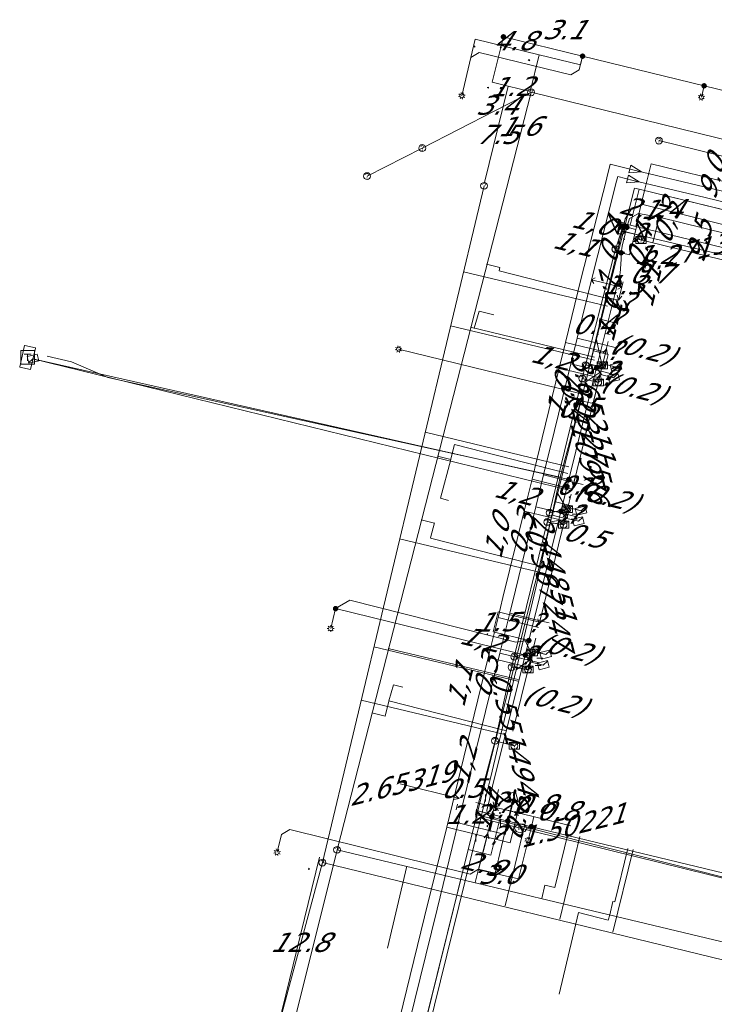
# Model space of a CAD drawing. Header units: metres. Extents: x 124576 to 133557, y 395865 to 402386.
# Tile 97 of 256: x 126219 to 126270, y 398626 to 398698. Entities that reach past the tile are written whole.
import ezdxf
from ezdxf.enums import TextEntityAlignment as Align

# ---------------------------------------------------------------- set-up
doc = ezdxf.new("R2010")
doc.units = ezdxf.units.M
doc.header["$MEASUREMENT"] = 0
for name, color, linetype, lineweight, true_color in [('LG_Datatransport_KPN_BV', 3, 'Continuous', 13, 0x00ff00), ('LG_Datatransport_Reggefiber_Operator_BV', 3, 'Continuous', 13, 0x00ff00), ('LG_Datatransport_Ziggo_BV', 3, 'Continuous', 13, 0x00ff00), ('LG_Laag_Spanning', 7, 'Continuous', 13, 0x960000), ('LG_Laag_Spanning_Enexis_Netbeheer_BV', 7, 'Continuous', 13, 0x960000), ('LG_Riool_Vrij_Verval_Gemeente_Tilburg_Ruimtelijke_Uitvoering', 7, 'Continuous', 13, 0xca00a0), ('LG_unet-4_Brabant_Water', 5, 'Continuous', 13, 0x0000ff), ('LG_warmte', 7, 'Continuous', 13, 0x008080), ('LG_warmte_Ennatuurlijk_BV', 7, 'Continuous', 13, 0x008080), ('MV_Datatransport_lijn', 3, 'Continuous', 0, 0x00ff00), ('MV_warmte_lijn', 7, 'Continuous', 0, 0x008080)]:
    doc.layers.add(name, color=color, linetype=linetype, lineweight=lineweight, true_color=true_color)
for name, color, linetype, lineweight in [('LG_Datatransport_P_KPN_BV', 7, 'Continuous', 0), ('LG_Laag_Spanning_P_Enexis_Netbeheer_BV', 7, 'Continuous', 0), ('LG_Riool_Vrij_Verval_P_Gemeente_Tilburg_Ruimtelijke_Uitvoering', 7, 'Continuous', 0), ('LG_unet-4_P_Brabant_Water', 7, 'Continuous', 0), ('MV_Datatransport', 7, 'Continuous', 0), ('MV_Laag_Spanning', 7, 'Continuous', 0), ('MV_Laag_Spanning_lijn', 7, 'Continuous', 0), ('MV_Laag_Spanning_pijl', 7, 'Continuous', 0), ('MV_warmte', 7, 'Continuous', 0)]:
    doc.layers.add(name, color=color, linetype=linetype, lineweight=lineweight)
doc.styles.add('Klic_Annotatie', font='verdanai.ttf', dxfattribs={"oblique": 20, "height": 1.4})
doc.styles.add('Style-Arial', font='arial.ttf')

# ---------------------------------------------------------------- blocks, each defined once
blk = doc.blocks.new('Mof')
at = {"layer": 'LG_Laag_Spanning_P_Enexis_Netbeheer_BV'}
h = blk.add_hatch(color=256, dxfattribs=at)
edge = h.paths.add_edge_path()
edge.add_arc((0, 0), 2, 0, 360)
blk = doc.blocks.new('DeliveryPoint')
at = {"layer": 'LG_Laag_Spanning_P_Enexis_Netbeheer_BV', "flags": 128}
blk.add_lwpolyline([(-3.75, -2.5), (3.75, -2.5), (3.75, 2.5), (-3.75, 2.5), (-3.75, -2.5)], close=True, dxfattribs=at)
blk.add_lwpolyline([(-3.75, 2.5), (-3.75, 2.16), (0, 0), (3.75, 2.16)], dxfattribs=at)
blk = doc.blocks.new('Streetlight')
at = {"layer": 'LG_Laag_Spanning_P_Enexis_Netbeheer_BV'}
for p, q in [((-1.77, 1.77), (-1.06, 1.06)), ((0, 2.5), (0, 1.5)), ((1.77, 1.77), (1.06, 1.06)), ((-1.06, -1.06), (-1.77, -1.77)), ((0, -1.5), (0, -2.5)), ((1.06, -1.06), (1.77, -1.77))]:
    blk.add_line(p, q, dxfattribs=at)
at = {"layer": 'LG_Laag_Spanning_P_Enexis_Netbeheer_BV', "flags": 128}
for points in [[(-2.5, 0), (-1.5, 0)], [(1.5, 0), (2.5, 0)]]:
    blk.add_lwpolyline(points, dxfattribs=at)
at = {"layer": 'LG_Laag_Spanning_P_Enexis_Netbeheer_BV'}
blk.add_circle((0, 0), 1.5, dxfattribs=at)
blk = doc.blocks.new('Aansluitkast_1')
at = {"layer": 'LG_Laag_Spanning_P_Enexis_Netbeheer_BV'}
for p, q in [((-2.5, 2.5), (2.5, 2.5)), ((0, -2.5), (0, 2.5))]:
    blk.add_line(p, q, dxfattribs=at)
at = {"layer": 'LG_Laag_Spanning_P_Enexis_Netbeheer_BV', "flags": 128}
blk.add_lwpolyline([(-5, -5), (5, -5), (5, 5), (-5, 5), (-5, -5)], close=True, dxfattribs=at)
blk = doc.blocks.new('m_pijl')
at = {"layer": 'MV_Laag_Spanning_pijl'}
blk.add_hatch(color=7, dxfattribs=at).paths.add_polyline_path([(-1, -0.33), (-1, 0), (-1, 0.33), (0, 0)])
at = {"layer": 'MV_Laag_Spanning_pijl', "flags": 128}
blk.add_lwpolyline([(-1, 0), (-1, 0.33), (0, 0), (-1, -0.33), (-1, 0)], close=True, dxfattribs=at)
blk = doc.blocks.new('FireHydrant')
at = {"layer": 'LG_unet-4_P_Brabant_Water'}
blk.add_ellipse((0, 0), major_axis=(4.45, 0), ratio=0.727642, dxfattribs=at)
at = {"layer": 'LG_unet-4_P_Brabant_Water', "style": 'Style-Arial'}
blk.add_text('BK', height=2.5, dxfattribs=at).set_placement((0, 0), align=Align.MIDDLE_CENTER)
blk = doc.blocks.new('Afsluiter_2')
at = {"layer": 'LG_unet-4_P_Brabant_Water'}
blk.add_line((0, -2.5), (0, 2.5), dxfattribs=at)
blk.add_solid([(-0.25, 2.5), (0.25, 2.5), (-0.25, -2.5), (0.25, -2.5)], dxfattribs=at)
blk = doc.blocks.new('Onbekend_2')
at = {"layer": 'LG_Riool_Vrij_Verval_P_Gemeente_Tilburg_Ruimtelijke_Uitvoering'}
blk.add_hatch(color=256, dxfattribs=at).paths.add_polyline_path([(-0.25, -1.07, -0.262633), (0.23, 0.15), (0.59, 0.47, 0.379827), (0.7, 1.26), (0.69, 1.26, 0.228508), (-0.03, 1.53), (-0.03, 1.52, 0.459053), (-0.82, 0.79), (-1.29, 0.85, -0.414214), (-0.08, 2, -0.243799), (1.09, 1.52, -0.379827), (0.9, 0.11), (0.54, -0.2, 0.262633), (0.23, -1.08), (-0.17, -1.07)])
blk.add_circle((0, 0), 2.5, dxfattribs=at)
at = {"layer": 'LG_Riool_Vrij_Verval_P_Gemeente_Tilburg_Ruimtelijke_Uitvoering', "extrusion": (0, 0, -1)}
blk.add_solid([(0.34, -2.06), (-0.21, -2.06), (0.34, -1.51), (-0.21, -1.51)], dxfattribs=at)
blk = doc.blocks.new('Onbekend_3')
at = {"layer": 'LG_Datatransport_P_KPN_BV'}
blk.add_hatch(color=256, dxfattribs=at).paths.add_polyline_path([(-0.25, -1.07, -0.262633), (0.23, 0.15), (0.59, 0.47, 0.379827), (0.7, 1.26), (0.69, 1.26, 0.228508), (-0.03, 1.53), (-0.03, 1.52, 0.459053), (-0.82, 0.79), (-1.29, 0.85, -0.414214), (-0.08, 2, -0.243799), (1.09, 1.52, -0.379827), (0.9, 0.11), (0.54, -0.2, 0.262633), (0.23, -1.08), (-0.17, -1.07)])
blk.add_circle((0, 0), 2.5, dxfattribs=at)
at = {"layer": 'LG_Datatransport_P_KPN_BV', "extrusion": (0, 0, -1)}
blk.add_solid([(0.34, -2.06), (-0.21, -2.06), (0.34, -1.51), (-0.21, -1.51)], dxfattribs=at)
blk = doc.blocks.new('Mof_2')
at = {"layer": 'LG_Datatransport_P_KPN_BV'}
h = blk.add_hatch(color=256, dxfattribs=at)
edge = h.paths.add_edge_path()
edge.add_arc((0, 0), 2, 0, 360)
blk = doc.blocks.new('PuntVanLevering_1')
at = {"layer": 'LG_Datatransport_P_KPN_BV', "flags": 128}
blk.add_lwpolyline([(-3.75, -2.5), (3.75, -2.5), (3.75, 2.5), (-3.75, 2.5), (-3.75, -2.5)], close=True, dxfattribs=at)
blk.add_lwpolyline([(-3.75, 2.5), (-3.75, 2.16), (0, 0), (3.75, 2.16)], dxfattribs=at)

msp = doc.modelspace()

# ---------------------------------------------------------------- linework, layer by layer
at = {"layer": 'LG_Datatransport_KPN_BV'}
for p, q in [((126262.79, 398682.51), (126262.36, 398681.18)), ((126262.79, 398682.51), (126262.85, 398682.69)), ((126262.79, 398682.51), (126264.31, 398682.15)), ((126262.85, 398682.69), (126262.9, 398682.88)), ((126264.31, 398682.15), (126264.23, 398681.85)), ((126262.36, 398681.18), (126260.18, 398672.71)), ((126259.94, 398671.74), (126260.18, 398672.71)), ((126260.18, 398672.71), (126261.41, 398672.7)), ((126257.55, 398661.94), (126259.94, 398671.74)), ((126259.94, 398671.74), (126261.1, 398671.45)), ((126257.38, 398661.26), (126257.55, 398661.94)), ((126257.55, 398661.94), (126258.85, 398662.2)), ((126254.97, 398651.43), (126257.38, 398661.26)), ((126257.38, 398661.26), (126258.57, 398661.07)), ((126254.97, 398651.43), (126256.28, 398651.74)), ((126254.78, 398650.66), (126254.97, 398651.43)), ((126254.78, 398650.66), (126253.57, 398645.29)), ((126254.78, 398650.66), (126255.98, 398650.5)), ((126253.57, 398645.29), (126254.98, 398644.92))]:
    msp.add_line(p, q, dxfattribs=at)
at = {"layer": 'LG_Datatransport_KPN_BV', "flags": 128}
for points in [[(126264.31, 398682.15), (126282.19, 398677.93), (126282.07, 398677.48)], [(126284.25, 398631.79), (126252.15, 398639.9), (126253.57, 398645.29)]]:
    msp.add_lwpolyline(points, dxfattribs=at)
at = {"layer": 'LG_Datatransport_Reggefiber_Operator_BV'}
for p, q in [((126262.356, 398681.184), (126262.79, 398682.513)), ((126262.79, 398682.513), (126264.314, 398682.153)), ((126264.228, 398681.852), (126264.314, 398682.153)), ((126260.178, 398672.715), (126262.356, 398681.184)), ((126259.94, 398671.744), (126260.178, 398672.715)), ((126260.178, 398672.715), (126261.411, 398672.704)), ((126257.547, 398661.938), (126259.94, 398671.744)), ((126259.94, 398671.744), (126261.104, 398671.455)), ((126257.38, 398661.258), (126257.547, 398661.938)), ((126257.547, 398661.938), (126258.847, 398662.201)), ((126254.973, 398651.433), (126257.38, 398661.258)), ((126257.38, 398661.258), (126258.571, 398661.075)), ((126254.973, 398651.433), (126256.284, 398651.74)), ((126254.782, 398650.656), (126254.973, 398651.433)), ((126253.572, 398645.289), (126254.782, 398650.656)), ((126254.782, 398650.656), (126255.98, 398650.498)), ((126253.572, 398645.289), (126254.977, 398644.921))]:
    msp.add_line(p, q, dxfattribs=at)
at = {"layer": 'LG_Datatransport_Reggefiber_Operator_BV', "flags": 128}
for points in [[(126262.79, 398682.513), (126262.854, 398682.687), (126262.903, 398682.875)], [(126282.068, 398677.482), (126282.188, 398677.931), (126264.314, 398682.153)], [(126284.253, 398631.793), (126252.149, 398639.899), (126253.572, 398645.289)]]:
    msp.add_lwpolyline(points, dxfattribs=at)
at = {"layer": 'LG_Datatransport_Ziggo_BV'}
for p, q in [((126264.086, 398685.566), (126273.23, 398683.329)), ((126262.666, 398681.336), (126260.764, 398673.769)), ((126260.764, 398673.769), (126260.52, 398672.799)), ((126261.83, 398673.501), (126260.764, 398673.769)), ((126260.52, 398672.799), (126257.988, 398662.733)), ((126261.586, 398672.531), (126260.52, 398672.799)), ((126257.988, 398662.733), (126257.744, 398661.762)), ((126259.055, 398662.464), (126257.988, 398662.733)), ((126257.744, 398661.762), (126255.213, 398651.696)), ((126258.811, 398661.494), (126257.744, 398661.762)), ((126255.213, 398651.696), (126254.969, 398650.726)), ((126256.28, 398651.428), (126255.213, 398651.696)), ((126254.969, 398650.726), (126251.612, 398637.363)), ((126256.036, 398650.458), (126254.969, 398650.726)), ((126251.612, 398637.363), (126246.326, 398616.051))]:
    msp.add_line(p, q, dxfattribs=at)
at = {"layer": 'LG_Datatransport_Ziggo_BV', "flags": 128}
for points in [[(126273.536, 398680.475), (126274.177, 398683.097), (126273.23, 398683.329), (126264.086, 398685.566), (126263.75, 398685.648), (126262.666, 398681.336), (126260.764, 398673.769), (126260.52, 398672.799), (126257.988, 398662.733), (126257.744, 398661.762), (126255.213, 398651.696), (126254.969, 398650.726), (126251.612, 398637.363), (126246.326, 398616.051), (126245.718, 398613.562), (126245.528, 398612.784), (126245.722, 398612.737)], [(126273.071, 398680.589), (126273.23, 398683.329), (126264.086, 398685.566), (126263.75, 398685.648), (126262.666, 398681.336), (126260.764, 398673.769), (126260.52, 398672.799), (126257.988, 398662.733), (126257.744, 398661.762), (126255.213, 398651.696), (126254.969, 398650.726), (126251.612, 398637.363), (126246.326, 398616.051), (126245.718, 398613.562), (126245.528, 398612.784), (126245.722, 398612.737)], [(126262.666, 398681.336), (126263.75, 398685.648), (126264.086, 398685.566)], [(126261.83, 398673.501), (126260.764, 398673.769), (126260.52, 398672.799), (126257.988, 398662.733), (126257.744, 398661.762), (126255.213, 398651.696), (126254.969, 398650.726), (126251.612, 398637.363), (126246.326, 398616.051), (126245.718, 398613.562), (126245.528, 398612.784), (126245.722, 398612.737)], [(126261.586, 398672.531), (126260.52, 398672.799), (126257.988, 398662.733), (126257.744, 398661.762), (126255.213, 398651.696), (126254.969, 398650.726), (126251.612, 398637.363), (126246.326, 398616.051), (126245.718, 398613.562), (126245.528, 398612.784), (126245.722, 398612.737)], [(126259.055, 398662.464), (126257.988, 398662.733), (126257.744, 398661.762), (126255.213, 398651.696), (126254.969, 398650.726), (126251.612, 398637.363), (126246.326, 398616.051), (126245.718, 398613.562), (126245.528, 398612.784), (126245.722, 398612.737)], [(126258.811, 398661.494), (126257.744, 398661.762), (126255.213, 398651.696), (126254.969, 398650.726), (126251.612, 398637.363), (126246.326, 398616.051), (126245.718, 398613.562), (126245.528, 398612.784), (126245.722, 398612.737)], [(126256.28, 398651.428), (126255.213, 398651.696), (126254.969, 398650.726), (126251.612, 398637.363), (126246.326, 398616.051), (126245.718, 398613.562), (126245.528, 398612.784), (126245.722, 398612.737)], [(126256.036, 398650.458), (126254.969, 398650.726), (126251.612, 398637.363), (126246.326, 398616.051), (126245.718, 398613.562), (126245.528, 398612.784), (126245.722, 398612.737)], [(126253.966, 398639.761), (126253.252, 398636.952), (126251.612, 398637.363), (126246.326, 398616.051), (126245.718, 398613.562), (126245.528, 398612.784), (126245.722, 398612.737)], [(126251.612, 398637.363), (126253.252, 398636.952), (126253.966, 398639.761)]]:
    msp.add_lwpolyline(points, dxfattribs=at)
at = {"layer": 'LG_Laag_Spanning', "flags": 128}
msp.add_lwpolyline([(126219.668, 398672.4), (126219.669, 398672.4), (126219.67, 398672.401), (126219.671, 398672.401), (126219.672, 398672.402), (126219.673, 398672.403), (126219.674, 398672.404), (126219.675, 398672.405), (126219.675, 398672.406), (126219.676, 398672.408), (126220.028, 398673.968), (126220.028, 398673.969), (126220.028, 398673.97), (126220.028, 398673.972), (126220.028, 398673.973), (126220.027, 398673.974), (126220.027, 398673.975), (126220.026, 398673.976), (126220.025, 398673.977), (126220.024, 398673.978), (126220.023, 398673.979), (126220.022, 398673.979), (126220.02, 398673.98), (126219.24, 398674.156), (126219.239, 398674.156), (126219.238, 398674.156), (126219.236, 398674.156), (126219.235, 398674.156), (126219.234, 398674.155), (126219.233, 398674.155), (126219.232, 398674.154), (126219.231, 398674.153), (126219.23, 398674.152), (126219.229, 398674.151), (126219.229, 398674.15), (126219.228, 398674.148), (126218.876, 398672.588), (126218.876, 398672.587), (126218.876, 398672.586), (126218.876, 398672.584), (126218.876, 398672.583), (126218.877, 398672.582), (126218.877, 398672.581), (126218.878, 398672.58), (126218.879, 398672.579), (126218.88, 398672.578), (126218.881, 398672.577), (126218.882, 398672.577), (126218.884, 398672.576), (126219.664, 398672.4), (126219.665, 398672.4), (126219.666, 398672.4), (126219.668, 398672.4)], dxfattribs=at)
at = {"layer": 'LG_Laag_Spanning_Enexis_Netbeheer_BV'}
for p, q in [((126268.833, 398693.111), (126268.632, 398692.285)), ((126260.475, 398670.482), (126246.529, 398673.887)), ((126258.957, 398664.368), (126219.842, 398673.19)), ((126241.933, 398654.94), (126241.576, 398653.485)), ((126254.504, 398639.435), (126254.922, 398641.138)), ((126256.224, 398639.021), (126255.979, 398638.024))]:
    msp.add_line(p, q, dxfattribs=at)
at = {"layer": 'LG_Laag_Spanning_Enexis_Netbeheer_BV', "flags": 128}
for points in [[(126365.118, 398669.609), (126355.938, 398671.85), (126327.109, 398678.887), (126297.989, 398685.995), (126268.833, 398693.111), (126259.959, 398695.277), (126254.18, 398696.688)], [(126365.118, 398669.609), (126355.938, 398671.85), (126327.109, 398678.887), (126297.989, 398685.995), (126268.833, 398693.111), (126259.959, 398695.277), (126254.18, 398696.688)], [(126259.959, 398695.277), (126259.714, 398694.273), (126259.109, 398693.906), (126252.407, 398695.547), (126251.806, 398695.179), (126251.146, 398692.385)], [(126265.555, 398683.519), (126264.041, 398683.799), (126263.391, 398683.415), (126263.34, 398683.26), (126263.191, 398682.781), (126263.062, 398682.3), (126262.844, 398681.411), (126262.765, 398680.919)], [(126265.555, 398683.519), (126264.041, 398683.799), (126263.391, 398683.415), (126263.34, 398683.26), (126263.191, 398682.781)], [(126362.933, 398659.767), (126347.99, 398663.381), (126339.981, 398665.318), (126324.924, 398668.959), (126324.12, 398669.153), (126316.669, 398670.978), (126316.086, 398671.121), (126301.776, 398674.626), (126296.406, 398675.942), (126293.253, 398676.716), (126273.755, 398681.505), (126265.555, 398683.519)], [(126362.933, 398659.767), (126347.99, 398663.381), (126339.981, 398665.318), (126324.924, 398668.959), (126324.12, 398669.153), (126316.669, 398670.978), (126316.086, 398671.121), (126301.776, 398674.626), (126296.406, 398675.942), (126293.253, 398676.716), (126273.755, 398681.505), (126265.555, 398683.519)], [(126263.191, 398682.781), (126263.062, 398682.3), (126262.844, 398681.411), (126262.765, 398680.919)], [(126263.191, 398682.781), (126263.062, 398682.3), (126262.844, 398681.411), (126262.765, 398680.919)], [(126262.765, 398680.919), (126262.771, 398680.428), (126262.772, 398680.42), (126262.699, 398679.437), (126260.981, 398672.518), (126260.475, 398670.482), (126258.957, 398664.368), (126258.828, 398663.849), (126258.379, 398662.042), (126256.038, 398652.613), (126255.773, 398651.546), (126253.395, 398641.968), (126253.161, 398640.996), (126252.978, 398640.212), (126253.027, 398639.911), (126253.273, 398639.732), (126253.337, 398639.717), (126254.504, 398639.435), (126255.546, 398639.184), (126256.224, 398639.021), (126278.967, 398633.536)], [(126262.765, 398680.919), (126262.771, 398680.428), (126262.772, 398680.42), (126262.699, 398679.437), (126260.981, 398672.518), (126260.475, 398670.482), (126258.957, 398664.368), (126258.828, 398663.849), (126258.379, 398662.042), (126256.038, 398652.613), (126255.773, 398651.546), (126253.395, 398641.968), (126253.161, 398640.996), (126252.978, 398640.212), (126253.027, 398639.911), (126253.273, 398639.732), (126253.337, 398639.717), (126254.504, 398639.435), (126255.546, 398639.184), (126256.224, 398639.021), (126278.967, 398633.536)], [(126262.765, 398680.919), (126262.771, 398680.428), (126262.772, 398680.42), (126262.699, 398679.437), (126260.981, 398672.518), (126260.475, 398670.482), (126258.957, 398664.368), (126258.828, 398663.849), (126258.379, 398662.042), (126256.038, 398652.613), (126255.773, 398651.546), (126253.395, 398641.968), (126253.161, 398640.996), (126252.978, 398640.212), (126253.027, 398639.911), (126253.273, 398639.732), (126253.337, 398639.717), (126254.504, 398639.435), (126255.546, 398639.184), (126256.224, 398639.021), (126278.967, 398633.536)], [(126260.981, 398672.518), (126261.56, 398672.788), (126262.41, 398672.579)], [(126260.981, 398672.518), (126261.362, 398672.013), (126262.219, 398671.802)], [(126258.379, 398662.042), (126259.008, 398662.3), (126259.85, 398662.093)], [(126258.379, 398662.042), (126258.803, 398661.526), (126259.66, 398661.316)], [(126256.038, 398652.613), (126256.024, 398652.605), (126255.1, 398652.489), (126242.973, 398655.558), (126241.933, 398654.94)], [(126255.773, 398651.546), (126256.396, 398651.804), (126257.276, 398651.587)], [(126255.773, 398651.546), (126256.202, 398651.028), (126257.086, 398650.81)], [(126253.337, 398639.717), (126252.375, 398635.912), (126251.767, 398635.548), (126238.589, 398638.809), (126237.984, 398638.444), (126237.662, 398637.15)]]:
    msp.add_lwpolyline(points, dxfattribs=at)
at = {"layer": 'LG_Riool_Vrij_Verval_Gemeente_Tilburg_Ruimtelijke_Uitvoering'}
for p, q in [((126242.04, 398637.33), (126256.2, 398692.64)), ((126248.26, 398688.57), (126256.2, 398692.64)), ((126256.2, 398692.64), (126320.57, 398676.88)), ((126265.53, 398689.11), (126305.4, 398679.38)), ((126244.23, 398686.52), (126248.26, 398688.57)), ((126252.77, 398685.81), (126240.97, 398636.4)), ((126251.262, 398679.535), (126261.767, 398677.026)), ((126252.949, 398680.083), (126253.918, 398679.835)), ((126253.86, 398679.608), (126253.918, 398679.835)), ((126253.86, 398679.608), (126262.143, 398677.489)), ((126250.321, 398675.596), (126260.826, 398673.087)), ((126260.826, 398673.312), (126251.772, 398675.481)), ((126248.463, 398667.815), (126258.967, 398665.305)), ((126250.349, 398665.885), (126250.614, 398666.921)), ((126250.613, 398666.917), (126258.896, 398664.798)), ((126249.367, 398666.084), (126250.336, 398665.836)), ((126250.349, 398665.885), (126250.336, 398665.836)), ((126248.178, 398661.433), (126249.146, 398661.186)), ((126248.869, 398660.102), (126249.149, 398661.196)), ((126248.865, 398660.087), (126257.149, 398657.968)), ((126246.604, 398660.034), (126257.108, 398657.524)), ((126244.722, 398652.156), (126255.226, 398649.646)), ((126255.028, 398649.823), (126245.773, 398652.036)), ((126255.028, 398649.823), (126255.255, 398649.768)), ((126243.792, 398648.265), (126254.297, 398645.756)), ((126245.545, 398647.112), (126245.817, 398648.171)), ((126245.817, 398648.171), (126245.829, 398648.219)), ((126245.829, 398648.219), (126254.112, 398646.1)), ((126244.571, 398647.338), (126245.54, 398647.09)), ((126245.545, 398647.112), (126245.54, 398647.09)), ((126254.112, 398646.1), (126254.368, 398646.035)), ((126253.568, 398635.622), (126254.5, 398639.512)), ((126254.31, 398633.248), (126255.777, 398639.272)), ((126257.945, 398634.574), (126258.876, 398638.464)), ((126258.293, 398632.278), (126259.761, 398638.302)), ((126238.47, 398622.96), (126242.04, 398637.33)), ((126242.04, 398637.33), (126310.19, 398621.02)), ((126262.179, 398631.331), (126263.647, 398637.355)), ((126262.321, 398633.526), (126263.252, 398637.416)), ((126237.7, 398624.21), (126240.97, 398636.4)), ((126240.97, 398636.4), (126292.23, 398623.95)), ((126247.143, 398636.133), (126245.712, 398630.157)), ((126252.12, 398634.941), (126252.352, 398635.913)), ((126253.568, 398635.622), (126252.352, 398635.913)), ((126256.982, 398633.776), (126257.215, 398634.749)), ((126257.945, 398634.574), (126257.215, 398634.749)), ((126261.942, 398632.589), (126262.175, 398633.561)), ((126262.321, 398633.526), (126262.175, 398633.561)), ((126259.673, 398632.765), (126258.243, 398626.794))]:
    msp.add_line(p, q, dxfattribs=at)
at = {"layer": 'LG_Riool_Vrij_Verval_Gemeente_Tilburg_Ruimtelijke_Uitvoering', "flags": 128}
for points in [[(126251.772, 398675.481), (126252.059, 398675.415), (126252.418, 398676.655), (126253.49, 398676.381)], [(126250.336, 398665.836), (126249.599, 398663.017), (126250.17, 398662.847)], [(126245.829, 398648.219), (126246.164, 398649.388), (126246.84, 398649.214)], [(126261.942, 398632.589), (126261.826, 398632.195), (126259.673, 398632.765)]]:
    msp.add_lwpolyline(points, dxfattribs=at)
at = {"layer": 'LG_unet-4_Brabant_Water'}
for p, q in [((126260.96, 398674.69), (126261.4, 398672.67)), ((126258.33, 398664.55), (126225.31, 398671.82)), ((126260.19, 398671.49), (126261.3, 398672.24)), ((126258.09, 398663.45), (126258.84, 398662.17)), ((126257.62, 398661.28), (126258.67, 398661.46)), ((126255.67, 398652.79), (126256.26, 398651.64)), ((126255.12, 398650.47), (126256.16, 398651.22)), ((126252.53, 398639.65), (126252.88, 398641.11)), ((126252.17, 398638.19), (126252.53, 398639.65)), ((126252.53, 398639.65), (126253.98, 398639.28)), ((126255.44, 398638.91), (126256.41, 398638.66))]:
    msp.add_line(p, q, dxfattribs=at)
at = {"layer": 'LG_unet-4_Brabant_Water', "flags": 128}
for points in [[(126252.88, 398641.11), (126253.23, 398642.57), (126255.12, 398650.47), (126255.67, 398652.79), (126256.55, 398656.47), (126257.62, 398661.28), (126258.09, 398663.44), (126258.09, 398663.45), (126258.33, 398664.52), (126258.33, 398664.55), (126260.19, 398671.49), (126260.96, 398674.69), (126263.07, 398683.4), (126263.59, 398684.2), (126264.35, 398684.45), (126272.63, 398682.39), (126275.34, 398681.71), (126293.28, 398677.24), (126297.42, 398676.21)], [(126225.31, 398671.82), (126222.66, 398672.96), (126220.89, 398673.37)], [(126253.98, 398639.28), (126254.45, 398639.16), (126255.44, 398638.91)], [(126256.41, 398638.66), (126283.93, 398631.89), (126290.2, 398630.35), (126290.69, 398630.23), (126296.61, 398628.78), (126301.89, 398627.48), (126307.16, 398626.18), (126312.28, 398624.93), (126313.09, 398624.73), (126317.99, 398623.53), (126323.64, 398622.14), (126326.76, 398621.37)], [(126233.12, 398560.82), (126233.5, 398562.36), (126235.62, 398571.04), (126236.35, 398574.05), (126237.17, 398577.4), (126238.19, 398581.54), (126238.91, 398584.45), (126240.82, 398592.22), (126241.35, 398594.34), (126243.42, 398602.76), (126243.89, 398604.64), (126246.45, 398615.03), (126247.84, 398620.67), (126251.81, 398636.74), (126252.17, 398638.19)]]:
    msp.add_lwpolyline(points, dxfattribs=at)
at = {"layer": 'LG_warmte', "flags": 128}
for points in [[(126264.26, 398686.84), (126263.34, 398686.76), (126263.48, 398687.33), (126264.26, 398686.84)], [(126264.08, 398686.11), (126263.16, 398686.03), (126263.3, 398686.6), (126264.08, 398686.11)]]:
    msp.add_lwpolyline(points, dxfattribs=at)
at = {"layer": 'LG_warmte_Ennatuurlijk_BV'}
for p, q in [((126259.568, 398674.685), (126261.765, 398674.147)), ((126258.72, 398674.378), (126261.646, 398673.661)), ((126261.693, 398673.856), (126261.836, 398674.438)), ((126262.444, 398673.98), (126261.765, 398674.147)), ((126258.261, 398672.504), (126261.186, 398671.787)), ((126259.108, 398672.811), (126261.305, 398672.273)), ((126261.233, 398671.981), (126261.376, 398672.564)), ((126261.984, 398672.105), (126261.305, 398672.273)), ((126256.272, 398664.394), (126259.209, 398663.674)), ((126257.119, 398664.701), (126259.327, 398664.16)), ((126259.256, 398663.869), (126259.399, 398664.451)), ((126260.007, 398663.993), (126259.327, 398664.16)), ((126256.548, 398662.37), (126258.756, 398661.829)), ((126255.7, 398662.063), (126258.637, 398661.344)), ((126258.684, 398661.538), (126258.828, 398662.12)), ((126259.436, 398661.662), (126258.756, 398661.829)), ((126254.642, 398654.6), (126256.85, 398654.059)), ((126256.779, 398653.768), (126256.922, 398654.351)), ((126253.794, 398654.293), (126256.732, 398653.574)), ((126257.53, 398653.892), (126256.85, 398654.059)), ((126253.927, 398651.687), (126256.138, 398651.145)), ((126253.079, 398651.38), (126256.02, 398650.659)), ((126256.067, 398650.854), (126256.21, 398651.436)), ((126256.818, 398650.978), (126256.138, 398651.145)), ((126254.901, 398640.834), (126254.734, 398640.154)), ((126255.025, 398640.083), (126254.443, 398640.226))]:
    msp.add_line(p, q, dxfattribs=at)
at = {"layer": 'LG_warmte_Ennatuurlijk_BV', "flags": 128}
for points in [[(126259.868, 398679.059), (126261.671, 398686.175), (126261.729, 398686.405), (126261.978, 398687.387), (126263.833, 398686.939)], [(126263.833, 398686.939), (126268.835, 398685.733), (126269.981, 398685.457), (126270.483, 398685.336), (126273.136, 398684.696), (126274.628, 398684.336), (126274.987, 398684.25), (126275.974, 398684.012), (126275.729, 398683.018)], [(126260.685, 398679.242), (126262.266, 398685.472), (126262.397, 398685.991), (126262.522, 398686.484), (126263.657, 398686.21)], [(126263.657, 398686.21), (126268.901, 398684.946), (126269.806, 398684.728), (126272.47, 398684.085), (126274.061, 398683.702), (126274.452, 398683.607), (126275.066, 398683.459), (126275.001, 398683.197)], [(126246.756, 398617.409), (126246.994, 398618.38), (126247.232, 398619.352), (126246.285, 398619.583), (126245.338, 398619.815), (126245.576, 398620.786), (126248.434, 398632.441), (126250.041, 398638.99), (126251.293, 398644.095), (126253.079, 398651.38), (126253.794, 398654.293), (126254.151, 398655.75), (126255.7, 398662.063), (126256.272, 398664.394), (126257.01, 398667.404), (126258.261, 398672.504), (126258.72, 398674.378), (126259.868, 398679.059)], [(126247.662, 398617.959), (126247.901, 398618.931), (126248.14, 398619.902), (126247.193, 398620.133), (126246.246, 398620.365), (126246.484, 398621.336), (126249.342, 398632.991), (126250.888, 398639.296), (126252.2, 398644.645), (126253.927, 398651.687), (126254.642, 398654.6), (126255.059, 398656.3), (126256.548, 398662.37), (126257.119, 398664.701), (126257.917, 398667.955), (126259.108, 398672.811), (126259.568, 398674.685), (126260.685, 398679.242)], [(126250.041, 398638.99), (126254.684, 398637.85), (126255.22, 398640.035)], [(126250.888, 398639.296), (126254.318, 398638.455), (126254.734, 398640.154)]]:
    msp.add_lwpolyline(points, dxfattribs=at)
at = {"layer": 'MV_Datatransport_lijn'}
for p, q in [((126264.484, 398685.468), (126264.959, 398687.411)), ((126264.959, 398687.411), (126273.706, 398685.273)), ((126263.444, 398682.942), (126264.086, 398685.566)), ((126263.843, 398682.845), (126264.484, 398685.468)), ((126263.454, 398682.94), (126263.066, 398683.035)), ((126263.843, 398682.845), (126263.454, 398682.94)), ((126263.843, 398682.845), (126273.071, 398680.589)), ((126262.402, 398675.775), (126261.336, 398676.045)), ((126261.708, 398673.016), (126261.586, 398672.531)), ((126261.708, 398673.016), (126261.83, 398673.501)), ((126258.933, 398661.979), (126259.055, 398662.464)), ((126258.933, 398661.979), (126258.811, 398661.494)), ((126256.158, 398650.943), (126256.036, 398650.458)), ((126256.158, 398650.943), (126256.28, 398651.428)), ((126253.384, 398639.909), (126252.318, 398640.18)), ((126253.384, 398639.909), (126252.678, 398637.096)), ((126253.384, 398639.909), (126253.966, 398639.761))]:
    msp.add_line(p, q, dxfattribs=at)
at = {"layer": 'MV_Laag_Spanning_lijn'}
for p, q in [((126252.13, 398696.517), (126251.806, 398695.179)), ((126256.792, 398695.376), (126256.137, 398692.699)), ((126259.803, 398694.639), (126259.959, 398695.277)), ((126265.095, 398681.64), (126265.555, 398683.519)), ((126263.846, 398682.621), (126263.191, 398682.781)), ((126263.392, 398680.766), (126262.878, 398680.891)), ((126262.58, 398677.45), (126261.74, 398677.649)), ((126259.177, 398663.547), (126219.842, 398673.19)), ((126261.338, 398672.43), (126260.981, 398672.518)), ((126259.989, 398670.601), (126260.475, 398670.482)), ((126259.869, 398670.116), (126260.724, 398669.907)), ((126258.784, 398661.943), (126258.379, 398662.042)), ((126256.21, 398651.438), (126241.933, 398654.94)), ((126253.8, 398654.703), (126256.827, 398653.964)), ((126253.443, 398653.246), (126256.038, 398652.613)), ((126252.362, 398635.871), (126253.337, 398639.717)), ((126255.287, 398635.213), (126255.979, 398638.024))]:
    msp.add_line(p, q, dxfattribs=at)
at = {"layer": 'MV_Laag_Spanning_pijl'}
for p, q in [((126256.792, 398695.376), (126252.13, 398696.517)), ((126253.362, 398693.378), (126254.18, 398696.688)), ((126259.803, 398694.639), (126256.792, 398695.376)), ((126254.528, 398693.093), (126253.362, 398693.378)), ((126252.804, 398686.045), (126254.528, 398693.093)), ((126256.137, 398692.699), (126254.528, 398693.093)), ((126263.846, 398682.621), (126264.13, 398683.779)), ((126263.69, 398681.984), (126263.846, 398682.621)), ((126263.392, 398680.766), (126263.69, 398681.984)), ((126263.69, 398681.984), (126265.095, 398681.64)), ((126261.962, 398674.95), (126261.607, 398675.037)), ((126259.869, 398670.116), (126259.989, 398670.601)), ((126259.404, 398664.472), (126259.177, 398663.547)), ((126253.8, 398654.703), (126253.443, 398653.246)), ((126253.518, 398640.453), (126253.061, 398640.565)), ((126253.518, 398640.453), (126253.337, 398639.717)), ((126253.518, 398640.453), (126254.684, 398640.167)), ((126256.224, 398639.021), (126256.404, 398639.755)), ((126237.714, 398624.362), (126240.756, 398636.796)), ((126252.362, 398635.871), (126255.289, 398635.212))]:
    msp.add_line(p, q, dxfattribs=at)
at = {"layer": 'MV_warmte_lijn'}
for p, q in [((126263.69, 398681.984), (126264.069, 398682.07)), ((126263.69, 398681.984), (126263.987, 398681.732)), ((126271.724, 398680.016), (126263.69, 398681.984)), ((126260.61, 398678.941), (126260.881, 398679.082)), ((126262.795, 398678.406), (126260.61, 398678.941)), ((126260.61, 398678.941), (126260.786, 398678.691)), ((126262.58, 398677.45), (126262.913, 398678.801)), ((126262.795, 398678.406), (126262.524, 398678.265)), ((126262.795, 398678.406), (126262.619, 398678.656)), ((126262.58, 398677.45), (126262.494, 398677.83)), ((126262.58, 398677.45), (126262.832, 398677.746)), ((126261.705, 398673.904), (126260.688, 398669.779)), ((126261.343, 398672.429), (126261.675, 398673.781)), ((126261.705, 398673.904), (126261.453, 398673.608)), ((126261.705, 398673.904), (126261.791, 398673.525)), ((126261.343, 398672.429), (126261.257, 398672.808)), ((126261.343, 398672.429), (126261.595, 398672.725)), ((126261.245, 398672.03), (126260.072, 398667.253)), ((126261.245, 398672.03), (126260.993, 398671.733)), ((126261.245, 398672.03), (126261.331, 398671.65)), ((126259.268, 398663.917), (126260.366, 398668.396)), ((126259.268, 398663.917), (126259.182, 398664.297)), ((126259.268, 398663.917), (126259.52, 398664.214)), ((126258.784, 398661.943), (126259.116, 398663.295)), ((126258.784, 398661.943), (126258.698, 398662.322)), ((126258.784, 398661.943), (126259.036, 398662.239)), ((126258.696, 398661.586), (126257.472, 398656.598)), ((126258.696, 398661.586), (126258.444, 398661.29)), ((126258.784, 398661.943), (126258.453, 398660.591)), ((126258.784, 398661.943), (126258.532, 398661.646)), ((126258.696, 398661.586), (126258.782, 398661.207)), ((126258.784, 398661.943), (126258.87, 398661.564)), ((126259.206, 398661.839), (126259.641, 398661.839)), ((126259.119, 398661.483), (126259.554, 398661.483)), ((126256.791, 398653.817), (126257.851, 398658.155)), ((126256.791, 398653.817), (126256.705, 398654.196)), ((126256.791, 398653.817), (126257.043, 398654.113)), ((126256.21, 398651.438), (126256.541, 398652.79)), ((126256.21, 398651.438), (126256.124, 398651.817)), ((126256.21, 398651.438), (126256.462, 398651.735)), ((126256.079, 398650.902), (126254.876, 398645.983)), ((126256.079, 398650.902), (126255.827, 398650.606)), ((126256.21, 398651.438), (126255.88, 398650.086)), ((126256.21, 398651.438), (126255.958, 398651.141)), ((126256.079, 398650.902), (126256.165, 398650.523)), ((126256.21, 398651.438), (126256.296, 398651.059)), ((126256.502, 398650.799), (126256.937, 398650.799)), ((126256.633, 398651.335), (126257.068, 398651.335)), ((126250.941, 398641.085), (126246.639, 398642.141)), ((126253.518, 398640.453), (126253.835, 398641.745)), ((126250.941, 398641.085), (126250.562, 398640.999)), ((126250.941, 398641.085), (126250.645, 398641.337)), ((126250.838, 398640.663), (126250.734, 398640.24)), ((126253.518, 398640.453), (126252.166, 398640.785)), ((126253.518, 398640.453), (126253.222, 398640.705)), ((126253.518, 398640.453), (126253.432, 398640.832)), ((126253.518, 398640.453), (126253.77, 398640.749)), ((126253.518, 398640.453), (126253.139, 398640.367)), ((126253.414, 398640.031), (126253.311, 398639.608)), ((126253.518, 398640.453), (126253.897, 398640.539)), ((126253.518, 398640.453), (126253.814, 398640.201)), ((126253.518, 398640.453), (126254.87, 398640.121)), ((126254.977, 398640.095), (126255.356, 398640.181)), ((126254.977, 398640.095), (126255.273, 398639.843)), ((126254.977, 398640.095), (126259.103, 398639.082)), ((126253.041, 398638.511), (126252.71, 398637.159)), ((126253.041, 398638.511), (126252.789, 398638.214)), ((126253.041, 398638.511), (126253.127, 398638.131))]:
    msp.add_line(p, q, dxfattribs=at)

# ---------------------------------------------------------------- block references
at = {"layer": 'LG_Datatransport_P_KPN_BV', "xscale": 0.1, "yscale": 0.1, "zscale": 0.1}
for name, p in [('Onbekend_3', (126262.9, 398682.88)), ('Onbekend_3', (126262.79, 398682.513)), ('Onbekend_3', (126262.79, 398682.51)), ('Mof_2', (126262.903, 398682.875)), ('PuntVanLevering_1', (126264.228, 398681.852)), ('Onbekend_3', (126264.23, 398681.85)), ('Onbekend_3', (126262.356, 398681.184)), ('Onbekend_3', (126262.36, 398681.18)), ('Onbekend_3', (126260.178, 398672.715)), ('Onbekend_3', (126260.18, 398672.71)), ('PuntVanLevering_1', (126261.411, 398672.704)), ('Onbekend_3', (126261.41, 398672.7)), ('Onbekend_3', (126259.94, 398671.744)), ('Onbekend_3', (126259.94, 398671.74)), ('PuntVanLevering_1', (126261.104, 398671.455)), ('Onbekend_3', (126261.1, 398671.46)), ('PuntVanLevering_1', (126258.847, 398662.201)), ('Onbekend_3', (126258.85, 398662.2)), ('Onbekend_3', (126257.38, 398661.26)), ('Onbekend_3', (126257.547, 398661.938)), ('Onbekend_3', (126257.55, 398661.94)), ('Onbekend_3', (126257.38, 398661.258)), ('PuntVanLevering_1', (126258.571, 398661.075)), ('Onbekend_3', (126258.57, 398661.07)), ('Onbekend_3', (126254.97, 398651.43)), ('Onbekend_3', (126254.973, 398651.433)), ('PuntVanLevering_1', (126256.284, 398651.74)), ('Onbekend_3', (126256.28, 398651.74)), ('Onbekend_3', (126254.78, 398650.66)), ('Onbekend_3', (126254.782, 398650.656)), ('PuntVanLevering_1', (126255.98, 398650.498)), ('Onbekend_3', (126255.98, 398650.5)), ('Onbekend_3', (126253.57, 398645.29)), ('Onbekend_3', (126253.572, 398645.289)), ('PuntVanLevering_1', (126254.977, 398644.921)), ('Onbekend_3', (126254.98, 398644.92))]:
    msp.add_blockref(name, p, dxfattribs=at)
at = {"layer": 'LG_Laag_Spanning_P_Enexis_Netbeheer_BV', "xscale": 0.1, "yscale": 0.1, "zscale": 0.1}
for name, p in [('Mof', (126254.18, 398696.688)), ('Mof', (126259.959, 398695.277)), ('Mof', (126268.833, 398693.111)), ('Aansluitkast_1', (126219.452, 398673.278)), ('Mof', (126260.981, 398672.518)), ('Mof', (126260.475, 398670.482)), ('Mof', (126258.379, 398662.042)), ('Mof', (126241.933, 398654.94)), ('Streetlight', (126241.576, 398653.485)), ('Mof', (126256.038, 398652.613)), ('Mof', (126255.773, 398651.546)), ('Mof', (126253.337, 398639.717)), ('Mof', (126254.504, 398639.435)), ('Mof', (126256.224, 398639.021))]:
    msp.add_blockref(name, p, dxfattribs=at)
at = {"layer": 'LG_Laag_Spanning_P_Enexis_Netbeheer_BV'}
for name, p, xscale, yscale, zscale, rotation in [('Streetlight', (126251.146, 398692.385), 0.09999999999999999, 0.09999999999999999, 0.09999999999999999, 103), ('Streetlight', (126268.632, 398692.285), 0.1, 0.1, 0.1, 104), ('Mof', (126265.555, 398683.519), 0.1, 0.1, 0.1, 359), ('Mof', (126263.191, 398682.781), 0.1, 0.1, 0.1, 359), ('Mof', (126262.765, 398680.919), 0.1, 0.1, 0.1, 358), ('Mof', (126262.765, 398680.919), 0.1, 0.1, 0.1, 358), ('Streetlight', (126246.529, 398673.887), 0.1, 0.1, 0.1, 194), ('DeliveryPoint', (126219.842, 398673.19), 0.09999999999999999, 0.09999999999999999, 0.09999999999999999, 193), ('DeliveryPoint', (126262.41, 398672.579), 0.1, 0.1, 0.1, 14), ('DeliveryPoint', (126262.219, 398671.802), 0.1, 0.1, 0.1, 14), ('Mof', (126258.957, 398664.368), 0.1, 0.1, 0.1, 284), ('Mof', (126258.828, 398663.849), 0.1, 0.1, 0.1, 284), ('DeliveryPoint', (126259.85, 398662.093), 0.1, 0.1, 0.1, 14), ('DeliveryPoint', (126259.66, 398661.316), 0.1, 0.1, 0.1, 14), ('DeliveryPoint', (126257.276, 398651.587), 0.1, 0.1, 0.1, 14), ('DeliveryPoint', (126257.086, 398650.81), 0.1, 0.1, 0.1, 14), ('DeliveryPoint', (126254.922, 398641.138), 0.1, 0.1, 0.1, 284), ('Streetlight', (126255.979, 398638.024), 0.1, 0.1, 0.1, 104), ('Streetlight', (126237.662, 398637.15), 0.1, 0.1, 0.1, 104)]:
    msp.add_blockref(name, p, dxfattribs=dict(at, xscale=xscale, yscale=yscale, zscale=zscale, rotation=rotation))
at = {"layer": 'LG_Riool_Vrij_Verval_P_Gemeente_Tilburg_Ruimtelijke_Uitvoering', "xscale": 0.1, "yscale": 0.1, "zscale": 0.1}
for p in [(126256.2, 398692.64), (126265.53, 398689.11), (126248.26, 398688.57), (126244.23, 398686.52), (126252.77, 398685.81), (126242.04, 398637.33), (126240.97, 398636.4)]:
    msp.add_blockref('Onbekend_2', p, dxfattribs=at)
at = {"layer": 'LG_unet-4_P_Brabant_Water', "xscale": 0.1, "yscale": 0.1, "zscale": 0.1}
for name, p in [('Afsluiter_2', (126252.88, 398641.11)), ('Afsluiter_2', (126253.98, 398639.28)), ('FireHydrant', (126255.44, 398638.91)), ('Afsluiter_2', (126252.17, 398638.19))]:
    msp.add_blockref(name, p, dxfattribs=at)
at = {"layer": 'MV_Laag_Spanning_pijl'}
for p, xscale, yscale, zscale, rotation in [((126252, 398696), 0.1, 0.1, 0.1, 166), ((126254, 398696), 0.1, 0.1, 0.1, 76), ((126256, 398695), 0.1, 0.1, 0.1, 166), ((126253, 398693), 0.1, 0.1, 0.1, 166), ((126254, 398693), 0.1, 0.1, 0.1, 76), ((126254, 398693), 0.1, 0.1, 0.1, 166), ((126264, 398683), 0.1, 0.1, 0.1, 76), ((126263, 398682), 0.1, 0.1, 0.1, 76), ((126263, 398681), 0.1, 0.1, 0.1, 76), ((126265, 398681), 0.1, 0.1, 0.1, 347), ((126261, 398675), 0.1, 0.1, 0.1, 166), ((126259, 398670), 0.1, 0.1, 0.1, 76), ((126259, 398663), 0.09999999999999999, 0.09999999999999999, 0.09999999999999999, 257), ((126253, 398653), 0.09999999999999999, 0.09999999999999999, 0.09999999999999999, 257), ((126253, 398640), 0.1, 0.1, 0.1, 166), ((126254, 398640), 0.1, 0.1, 0.1, 347), ((126253, 398639), 0.09999999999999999, 0.09999999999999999, 0.09999999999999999, 257), ((126256, 398639), 0.1, 0.1, 0.1, 76), ((126240, 398636), 0.1, 0.1, 0.1, 76), ((126255, 398635), 0.1, 0.1, 0.1, 348)]:
    msp.add_blockref('m_pijl', p, dxfattribs=dict(at, xscale=xscale, yscale=yscale, zscale=zscale, rotation=rotation))

# ---------------------------------------------------------------- texts
at = {"layer": 'MV_Datatransport', "style": 'Klic_Annotatie', "oblique": 20}
for s, rotation, p in [('9.0', 76, (126269.333, 398686.342)), ('2.7', 346, (126264.164, 398684.157)), ('1,0', 346.2, (126260.641, 398683.157)), ('0,3', 76.2, (126266.059, 398683.089)), ('1,1', 345.9, (126259.292, 398681.625)), ('0.4', 76, (126262.061, 398681.687)), ('0.4', 76, (126264.063, 398681.263)), ('9.5', 76, (126268.457, 398681.717)), ('1,1', 75.9, (126264.71, 398678.425)), ('1.1', 76, (126261.869, 398675.91)), ('(0.2)', 346, (126264.277, 398673.943)), ('1,2', 346.2, (126257.654, 398673.31)), ('(0.2)', 346, (126263.577, 398671.102)), ('1,0', 76.2, (126258.207, 398670.277)), ('(0.2)', 346, (126261.588, 398663.203)), ('1,2', 346.2, (126254.985, 398663.459)), ('0,3', 76.2, (126255.459, 398660.365)), ('1,0', 76.2, (126253.666, 398660.09)), ('0.5', 346, (126260.038, 398660.32)), ('1,2', 346.2, (126252.486, 398652.742)), ('(0.2)', 346, (126258.785, 398652.096)), ('0,3', 76.2, (126252.872, 398649.917)), ('1,1', 76.2, (126250.967, 398649.246)), ('(0.2)', 346, (126257.839, 398648.283)), ('1,2', 76.2, (126251.294, 398643.595)), ('1.1', 76, (126252.851, 398640.045)), ('0.6', 76, (126255.146, 398639.501)), ('2.9', 346, (126252.58, 398636.33))]:
    msp.add_text(s, height=1.4, rotation=rotation, dxfattribs=at).set_placement(p, align=Align.MIDDLE_CENTER)
at = {"layer": 'MV_Laag_Spanning', "style": 'Klic_Annotatie', "oblique": 20}
for s, p in [('3.1', (126258.51, 398697.215)), ('4.8', (126254.902, 398696.409)), ('3.4', (126253.646, 398691.704)), ('7.5', (126253.666, 398689.569)), ('1.2', (126265.172, 398680.792)), ('0.7', (126264.819, 398679.4)), ('1.3', (126262.85, 398678.593)), ('0.8', (126259.485, 398663.962)), ('0.8', (126256.308, 398640.678)), ('0.8', (126258.035, 398640.18)), ('3.0', (126253.826, 398635.542)), ('12.8', (126239.235, 398630.579))]:
    msp.add_text(s, height=1.4, dxfattribs=at).set_placement(p, align=Align.MIDDLE_CENTER)
for s, p in [('1.2', (126254.661, 398693.06)), ('1.6', (126255.239, 398690.15)), ('1.4', (126265.654, 398684.11)), ('0.4', (126260.646, 398675.701)), ('0.5', (126259.554, 398669.609)), ('1.5', (126253.622, 398653.975)), ('0.5', (126251.078, 398641.822)), ('1.2', (126251.398, 398639.928))]:
    msp.add_text(s, height=1.4, rotation=1, dxfattribs=at).set_placement(p, align=Align.MIDDLE_CENTER)
at = {"layer": 'MV_warmte', "style": 'Klic_Annotatie', "oblique": 20}
for p in [(126263.794, 398682.407), (126263.002, 398677.346), (126262.246, 398676.161), (126262.128, 398673.8), (126261.765, 398672.325), (126261.667, 398671.926), (126259.69, 398663.814), (126259.206, 398661.839), (126256.368, 398653.92), (126255.787, 398651.541), (126253.622, 398640.875), (126253.94, 398640.349), (126255.081, 398640.517), (126253.464, 398638.407)]:
    msp.add_text('?', height=1.4, dxfattribs=at).set_placement(p, align=Align.MIDDLE_CENTER)
for s, rotation, p in [('8.27135', 14, (126267.707, 398681)), ('2.3', 284, (126262.126, 398678.571)), ('3.65211', 284, (126260.688, 398669.779)), ('2.03275', 284, (126260.366, 398668.396)), ('0.410976', 284, (126260.072, 398667.253)), ('2.44851', 284, (126257.851, 398658.155)), ('0.367247', 284, (126257.472, 398656.598)), ('0.551494', 284, (126254.876, 398645.983)), ('2.65319', 14, (126246.639, 398642.141)), ('2', 284, (126253.835, 398641.745)), ('1.50221', 14, (126259.103, 398639.082))]:
    msp.add_text(s, height=1.4, rotation=rotation, dxfattribs=at).set_placement(p, align=Align.MIDDLE_CENTER)

doc.saveas('drawing.dxf')
